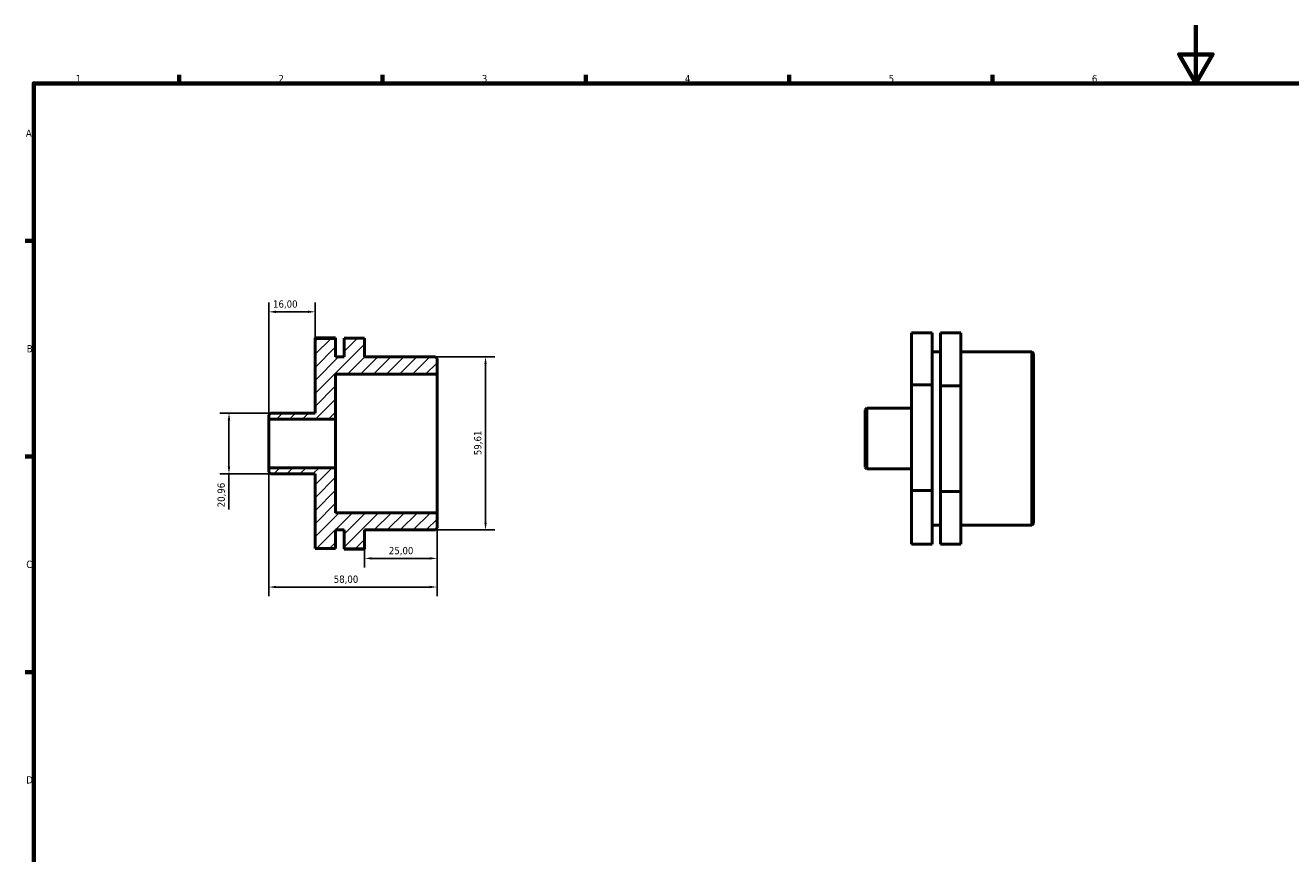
# Model space of a CAD drawing. Header units: millimetres. Extents: x 0 to 906, y 0 to 594.
# Tile 2 of 3: x 17 to 453, y 309 to 594. Entities that reach past the tile are written whole.
import ezdxf

# ---------------------------------------------------------------- set-up
doc = ezdxf.new("R2010")
doc.units = ezdxf.units.MM
for name, color, linetype, lineweight in [('Border (ISO)', 7, 'Continuous', 70), ('Dimension (ISO)', 7, 'Continuous', 25), ('Hatch (ISO)', 7, 'Continuous', 18), ('Visible (ISO)', 7, 'Continuous', 50)]:
    doc.layers.add(name, color=color, linetype=linetype, lineweight=lineweight)
doc.styles.add('Note Text (ISO)', font='tahoma.ttf')
doc.dimstyles.new('Default (ISO)', dxfattribs={"dimtxt": 2.5, "dimasz": 2.5, "dimexe": 3.175, "dimexo": 0, "dimgap": 0.762, "dimtad": 1, "dimrnd": 1e-08, "dimzin": 0, "dimtxsty": 'Note Text (ISO)', "dimcen": 0.09, "dimdle": 10, "dimclrd": 256, "dimclre": 256, "dimclrt": 232, "dimazin": 0, "dimtfac": 1.40208, "dimtmove": 0, "dimatfit": 3, "dimfxl": 1, "dimtolj": 1, "dimtzin": 0, "dimlwd": -1, "dimlwe": -1, "dimarcsym": 0})

# ---------------------------------------------------------------- blocks, each defined once
blk = doc.blocks.new('Borders Default Border')
at = {"layer": 'Border (ISO)'}
for p, q in [((70.08, 574), (70.08, 576.9)), ((140.17, 574), (140.17, 576.9)), ((210.25, 574), (210.25, 576.9)), ((280.33, 574), (280.33, 576.9)), ((350.42, 574), (350.42, 576.9)), ((20, 519.75), (17.1, 519.75)), ((20, 445.5), (17.1, 445.5)), ((20, 371.25), (17.1, 371.25))]:
    blk.add_line(p, q, dxfattribs=at)
at = {"layer": 'Border (ISO)', "flags": 128}
for points in [[(420.5, 594), (420.5, 574), (414.73, 584), (426.27, 584), (420.5, 574)], [(20, 20), (20, 574), (821, 574), (821, 20), (20, 20)]]:
    blk.add_lwpolyline(points, dxfattribs=at)
at = {"layer": 'Border (ISO)', "color": 232, "true_color": 0xca0064, "char_height": 2.5, "attachment_point": 7, "style": 'Note Text (ISO)'}
for s, insert in [('1', (34.48, 574.4)), ('2', (104.37, 574.4)), ('3', (174.43, 574.35)), ('4', (244.42, 574.4)), ('5', (314.64, 574.35)), ('6', (384.66, 574.35)), ('A', (17.29, 555.62)), ('B', (17.59, 481.37)), ('C', (17.43, 407.08)), ('D', (17.43, 332.88))]:
    blk.add_mtext(s, dxfattribs=dict(at, insert=insert))
blk = doc.blocks.new('*D7')
at = {"layer": 'Defpoints', "color": 0, "transparency": 16777216}
for p in [(101, 441.62), (159, 426.16), (101, 400.55)]:
    blk.add_point(p, dxfattribs=at)
at = {"layer": 'Dimension (ISO)', "transparency": 16777216}
for p, q in [((101, 441.62), (101, 397.38)), ((159, 426.16), (159, 397.38)), ((156.5, 400.55), (103.5, 400.55))]:
    blk.add_line(p, q, dxfattribs=at)
for points in [[(103.5, 400.97), (103.5, 400.14), (101, 400.55)], [(156.5, 400.97), (156.5, 400.14), (159, 400.55)]]:
    blk.add_solid(points, dxfattribs=at)
at = {"layer": 'Dimension (ISO)', "color": 232, "true_color": 0xca0064, "transparency": 16777216, "insert": (123.4, 404.5), "char_height": 2.5, "attachment_point": 1, "style": 'Note Text (ISO)'}
blk.add_mtext('\\A1;58,00', dxfattribs=at)
blk = doc.blocks.new('*D8')
at = {"layer": 'Defpoints', "color": 0, "transparency": 16777216}
for p in [(159, 426.16), (134, 413.69), (134, 410.41)]:
    blk.add_point(p, dxfattribs=at)
at = {"layer": 'Dimension (ISO)', "transparency": 16777216}
for p, q in [((159, 426.16), (159, 407.24)), ((134, 413.69), (134, 407.24)), ((156.5, 410.41), (136.5, 410.41))]:
    blk.add_line(p, q, dxfattribs=at)
for points in [[(136.5, 410.83), (136.5, 410), (134, 410.41)], [(156.5, 410.83), (156.5, 410), (159, 410.41)]]:
    blk.add_solid(points, dxfattribs=at)
at = {"layer": 'Dimension (ISO)', "color": 232, "true_color": 0xca0064, "transparency": 16777216, "insert": (142.39, 414.35), "char_height": 2.5, "attachment_point": 1, "style": 'Note Text (ISO)'}
blk.add_mtext('\\A1;25,00', dxfattribs=at)
blk = doc.blocks.new('*D9')
at = {"layer": 'Defpoints', "color": 0, "transparency": 16777216}
for p in [(158.42, 479.81), (158.42, 420.19), (175.71, 420.19)]:
    blk.add_point(p, dxfattribs=at)
at = {"layer": 'Dimension (ISO)', "transparency": 16777216}
for p, q in [((158.42, 479.81), (178.88, 479.81)), ((175.71, 477.31), (175.71, 422.69)), ((158.42, 420.19), (178.88, 420.19))]:
    blk.add_line(p, q, dxfattribs=at)
for points in [[(175.29, 477.31), (176.12, 477.31), (175.71, 479.81)], [(175.29, 422.69), (176.12, 422.69), (175.71, 420.19)]]:
    blk.add_solid(points, dxfattribs=at)
at = {"layer": 'Dimension (ISO)', "color": 232, "true_color": 0xca0064, "transparency": 16777216, "insert": (171.77, 445.97), "char_height": 2.5, "attachment_point": 1, "rotation": 90, "style": 'Note Text (ISO)'}
blk.add_mtext('\\A1;59,61', dxfattribs=at)
blk = doc.blocks.new('*D10')
at = {"layer": 'Defpoints', "color": 0, "transparency": 16777216}
for p in [(101.58, 460.48), (87.29, 439.52), (101.58, 439.52)]:
    blk.add_point(p, dxfattribs=at)
at = {"layer": 'Dimension (ISO)', "transparency": 16777216}
for p, q in [((101.58, 460.48), (84.12, 460.48)), ((87.29, 457.98), (87.29, 442.02)), ((101.58, 439.52), (84.12, 439.52)), ((87.29, 439.52), (87.29, 427.25))]:
    blk.add_line(p, q, dxfattribs=at)
for points in [[(86.87, 457.98), (87.71, 457.98), (87.29, 460.48)], [(86.87, 442.02), (87.71, 442.02), (87.29, 439.52)]]:
    blk.add_solid(points, dxfattribs=at)
at = {"layer": 'Dimension (ISO)', "color": 232, "true_color": 0xca0064, "transparency": 16777216, "insert": (83.35, 428.01), "char_height": 2.5, "attachment_point": 1, "rotation": 90, "style": 'Note Text (ISO)'}
blk.add_mtext('\\A1;20,96', dxfattribs=at)
blk = doc.blocks.new('*D11')
at = {"layer": 'Defpoints', "color": 0, "transparency": 16777216}
for p in [(101, 495.33), (117, 486.18), (101, 458.38)]:
    blk.add_point(p, dxfattribs=at)
at = {"layer": 'Dimension (ISO)', "transparency": 16777216}
for p, q in [((101, 458.38), (101, 498.5)), ((117, 486.18), (117, 498.5)), ((114.5, 495.33), (103.5, 495.33))]:
    blk.add_line(p, q, dxfattribs=at)
for points in [[(103.5, 495.75), (103.5, 494.91), (101, 495.33)], [(114.5, 495.75), (114.5, 494.91), (117, 495.33)]]:
    blk.add_solid(points, dxfattribs=at)
at = {"layer": 'Dimension (ISO)', "color": 232, "true_color": 0xca0064, "transparency": 16777216, "insert": (102.48, 499.26), "char_height": 2.5, "attachment_point": 1, "style": 'Note Text (ISO)'}
blk.add_mtext('\\A1;16,00', dxfattribs=at)

msp = doc.modelspace()

# ---------------------------------------------------------------- hatches: boundary and pattern name
at = {"layer": 'Hatch (ISO)'}
h = msp.add_hatch(dxfattribs=at)
h.set_pattern_fill('ANSI31', color=256, scale=25.4, style=0)
h.set_pattern_definition([(45, (0, 0), (-2.245064, 2.245064), [])])
h.paths.add_polyline_path([(158.42, 420.194), (159, 420.774), (159, 426.155), (124.05, 426.155), (124.05, 441.619), (101, 441.619), (101, 440.103), (101.58, 439.523), (117, 439.523), (117, 413.822), (124.05, 413.822), (124.05, 420.194), (126.95, 420.194), (126.95, 413.691), (134, 413.691), (134, 420.194)])
h.paths.add_polyline_path([(159, 479.228), (158.42, 479.808), (134, 479.808), (134, 486.31), (126.95, 486.31), (126.95, 479.808), (124.05, 479.808), (124.05, 486.18), (117, 486.18), (117, 460.478), (101.58, 460.478), (101, 459.898), (101, 458.383), (124.05, 458.383), (124.05, 473.846), (159, 473.846)])

# ---------------------------------------------------------------- linework, layer by layer
at = {"layer": 'Visible (ISO)'}
for p, q in [((124.05, 486.372), (117, 486.372)), ((117, 486.372), (117, 486.18)), ((124.05, 486.18), (117, 486.18)), ((117, 486.18), (117, 460.478)), ((124.05, 486.18), (124.05, 486.372)), ((124.05, 479.808), (124.05, 486.18)), ((134, 486.31), (126.95, 486.31)), ((126.95, 486.31), (126.95, 479.808)), ((134, 479.808), (134, 486.31)), ((329.581, 488.064), (322.531, 488.064)), ((322.531, 488.064), (322.531, 470.174)), ((329.581, 470.174), (329.581, 488.064)), ((339.531, 488.066), (332.481, 488.066)), ((332.481, 488.066), (332.481, 469.783)), ((339.531, 469.783), (339.531, 488.066)), ((126.95, 479.808), (124.05, 479.808)), ((158.42, 479.808), (134, 479.808)), ((159, 479.228), (158.42, 479.808)), ((329.581, 481.5), (332.481, 481.5)), ((339.531, 481.5), (363.951, 481.5)), ((363.951, 421.886), (363.951, 481.5)), ((364.531, 480.92), (363.951, 481.5)), ((364.531, 480.92), (364.531, 422.466)), ((159, 473.846), (159, 479.228)), ((124.05, 458.383), (124.05, 473.846)), ((124.05, 473.846), (159, 473.846)), ((159, 426.155), (159, 473.846)), ((322.531, 470.174), (322.531, 433.802)), ((329.581, 470.174), (322.531, 470.174)), ((329.581, 433.802), (329.581, 470.174)), ((332.481, 469.783), (332.481, 433.411)), ((339.531, 469.783), (332.481, 469.783)), ((339.531, 433.411), (339.531, 469.783)), ((101.58, 460.478), (101, 459.898)), ((101, 459.898), (101, 458.383)), ((101, 458.383), (124.05, 458.383)), ((101, 441.619), (101, 458.383)), ((117, 460.478), (101.58, 460.478)), ((124.05, 441.619), (124.05, 458.383)), ((306.531, 461.59), (307.111, 462.17)), ((306.531, 441.795), (306.531, 461.59)), ((307.111, 462.17), (307.111, 441.215)), ((307.111, 462.17), (322.531, 462.17)), ((124.05, 441.619), (101, 441.619)), ((101, 441.619), (101, 440.103)), ((124.05, 426.155), (124.05, 441.619)), ((306.531, 441.795), (307.111, 441.215)), ((307.111, 441.215), (322.531, 441.215)), ((101, 440.103), (101.58, 439.523)), ((101.58, 439.523), (117, 439.523)), ((117, 439.523), (117, 413.822)), ((329.581, 433.802), (322.531, 433.802)), ((322.531, 433.802), (322.531, 415.321)), ((329.581, 415.321), (329.581, 433.802)), ((339.531, 433.411), (332.481, 433.411)), ((332.481, 433.411), (332.481, 415.32)), ((339.531, 415.32), (339.531, 433.411)), ((159, 426.155), (124.05, 426.155)), ((159, 420.774), (159, 426.155)), ((124.05, 413.822), (124.05, 420.194)), ((124.05, 420.194), (126.95, 420.194)), ((126.95, 420.194), (126.95, 413.691)), ((134, 413.691), (134, 420.194)), ((134, 420.194), (158.42, 420.194)), ((158.42, 420.194), (159, 420.774)), ((329.581, 421.886), (332.481, 421.886)), ((339.531, 421.886), (363.951, 421.886)), ((364.531, 422.466), (363.951, 421.886)), ((329.581, 415.321), (322.531, 415.321)), ((339.531, 415.32), (332.481, 415.32)), ((117, 413.822), (124.05, 413.822)), ((126.95, 413.691), (134, 413.691)), ((126.95, 413.691), (126.95, 413.628)), ((134, 413.628), (126.95, 413.628)), ((134, 413.628), (134, 413.691))]:
    msp.add_line(p, q, dxfattribs=at)

# ---------------------------------------------------------------- block references
msp.add_blockref('Borders Default Border', (0, 0))

# ---------------------------------------------------------------- dimensions: what is measured, and where the dimension line sits
at = {"layer": 'Dimension (ISO)'}
for base, p1, p2, angle, override, picture, middle in [((101, 495.329), (117, 486.18), (101, 458.383), 180, {"dimdec": 2, "dimtp": 0, "dimtm": 0, "dimtdec": 2, "dimtofl": 0, "dimatfit": 1}, '*D11', (106.5, 495.329)), ((175.705, 420.194), (158.42, 479.808), (158.42, 420.194), 90, {"dimdec": 2, "dimtp": 0, "dimtm": 0, "dimtdec": 2, "dimtofl": 0, "dimatfit": 1}, '*D9', (175.705, 450.001)), ((87.29, 439.523212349), (101.58, 460.478212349), (101.58, 439.523212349), 90, {"dimdec": 2, "dimtp": 0, "dimtm": 0, "dimtdec": 2, "dimtofl": 0, "dimatfit": 2}, '*D10', (87.29, 432.134281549)), ((101, 400.555), (159, 426.155), (101, 441.619), 180, {"dimdec": 2, "dimtp": 0, "dimtm": 0, "dimtdec": 2, "dimtofl": 0, "dimatfit": 1}, '*D7', (127.5, 400.555)), ((134, 410.415), (159, 426.155), (134, 413.691), 180, {"dimdec": 2, "dimtp": 0, "dimtm": 0, "dimtdec": 2, "dimtofl": 0, "dimatfit": 1}, '*D8', (146.5, 410.415))]:
    dim = msp.add_linear_dim(base=base, p1=p1, p2=p2, angle=angle, dimstyle='Default (ISO)', override=override, dxfattribs=at)
    dim.commit()
    dim.dimension.update_dxf_attribs({"geometry": picture, "text_midpoint": middle, "dimtype": 160})

doc.saveas('drawing.dxf')
